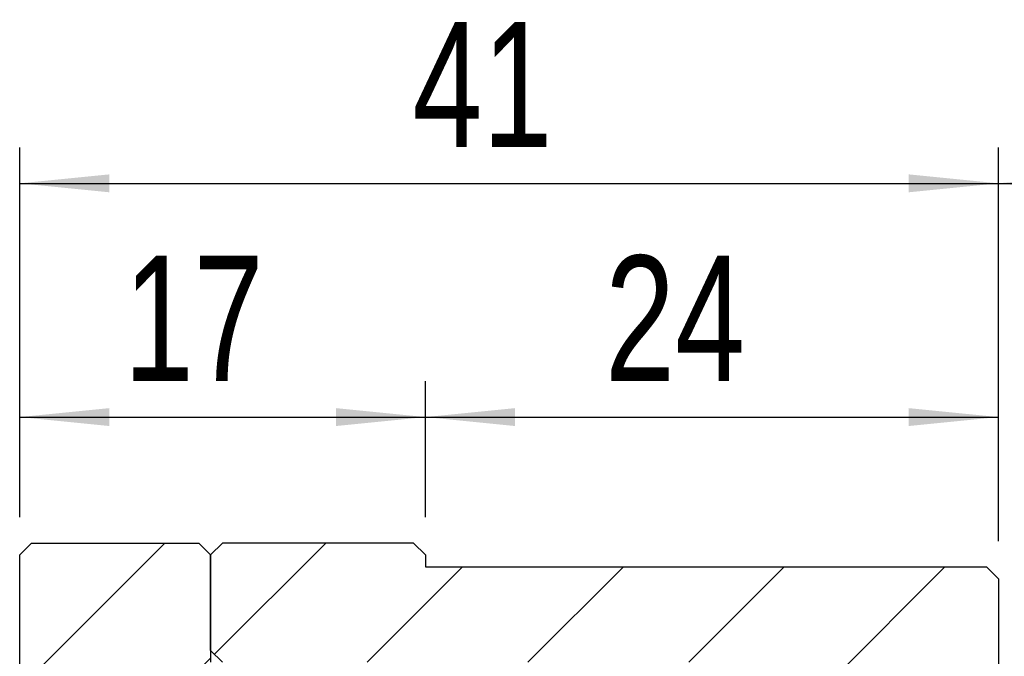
# Model space of a CAD drawing. Header units: millimetres. Extents: x 7 to 295, y 72 to 193.
# Tile 7 of 8: x 240 to 268, y 129 to 147. Entities that reach past the tile are written whole.
import ezdxf

# ---------------------------------------------------------------- set-up
doc = ezdxf.new("R2010")
doc.units = ezdxf.units.MM
doc.layers.add('FORMAT', color=7, linetype='Continuous')
doc.styles.add('SLDTEXTSTYLE0', font='TXT', dxfattribs={"width": 0.75})
doc.dimstyles.new('SLDDIMSTYLE0', dxfattribs={"dimtxt": 3.5, "dimasz": 2.5, "dimexe": 0, "dimexo": 0.0625, "dimgap": 0.875, "dimtad": 1, "dimlfac": 1.5, "dimrnd": 1e-09, "dimzin": 12, "dimdsep": 46, "dimtxsty": 'SLDTEXTSTYLE0', "dimsah": 1, "dimcen": 0.09, "dimadec": 0, "dimazin": 3, "dimtfac": 1, "dimtofl": 0, "dimtmove": 0, "dimatfit": 3, "dimfxl": 1, "dimfrac": 2, "dimtolj": 1, "dimtzin": 12, "dimarcsym": 0})
pattern_1 = [(45, (0, 0), (-2.245064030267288, 2.245064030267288), [])]

# ---------------------------------------------------------------- blocks, each defined once
blk = doc.blocks.new('_D_14')
at = {"layer": 'FORMAT', "color": 7}
for p, q in [((240.173366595, 132.6961320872), (240.173366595, 143.0294654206)), ((267.5066999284, 132.0294654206), (267.5066999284, 143.0294654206)), ((240.173366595, 142.0294654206), (267.5066999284, 142.0294654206))]:
    blk.add_line(p, q, dxfattribs=at)
for points in [[(240.173366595, 142.0294654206), (242.673366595, 141.7794654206), (242.673366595, 142.2794654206)], [(267.5066999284, 142.0294654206), (265.0066999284, 142.2794654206), (265.0066999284, 141.7794654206)]]:
    blk.add_solid(points, dxfattribs=at)
at = {"layer": 'FORMAT', "color": 7, "insert": (251.1470351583, 146.5412023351), "char_height": 3.5, "attachment_point": 1, "style": 'SLDTEXTSTYLE0'}
blk.add_mtext('41', dxfattribs=at)
blk = doc.blocks.new('_D_15')
at = {"layer": 'FORMAT', "color": 7}
for p, q in [((267.5066999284, 132.0294654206), (267.5066999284, 143.0294654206)), ((275.5066999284, 127.0294654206), (275.5066999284, 143.0294654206)), ((267.5066999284, 142.0294654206), (275.5066999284, 142.0294654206))]:
    blk.add_line(p, q, dxfattribs=at)
for points in [[(267.5066999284, 142.0294654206), (270.0066999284, 141.7794654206), (270.0066999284, 142.2794654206)], [(275.5066999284, 142.0294654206), (273.0066999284, 142.2794654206), (273.0066999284, 141.7794654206)]]:
    blk.add_solid(points, dxfattribs=at)
at = {"layer": 'FORMAT', "color": 7, "insert": (269.0299159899, 146.5412023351), "char_height": 3.5, "attachment_point": 1, "style": 'SLDTEXTSTYLE0'}
blk.add_mtext('12', dxfattribs=at)
blk = doc.blocks.new('_D_16')
at = {"layer": 'FORMAT', "color": 7}
for p, q in [((240.173366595, 132.6961320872), (240.173366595, 136.4972064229)), ((251.5066999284, 132.6961320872), (251.5066999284, 136.4972064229)), ((240.173366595, 135.4972064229), (251.5066999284, 135.4972064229))]:
    blk.add_line(p, q, dxfattribs=at)
for points in [[(240.173366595, 135.4972064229), (242.673366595, 135.2472064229), (242.673366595, 135.7472064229)], [(251.5066999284, 135.4972064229), (249.0066999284, 135.7472064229), (249.0066999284, 135.2472064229)]]:
    blk.add_solid(points, dxfattribs=at)
at = {"layer": 'FORMAT', "color": 7, "insert": (243.0815128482, 140.0089433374), "char_height": 3.5, "attachment_point": 1, "style": 'SLDTEXTSTYLE0'}
blk.add_mtext('17', dxfattribs=at)
blk = doc.blocks.new('_D_17')
at = {"layer": 'FORMAT', "color": 7}
for p, q in [((251.5066999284, 132.6961320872), (251.5066999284, 136.4972064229)), ((267.5066999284, 132.0294654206), (267.5066999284, 136.4972064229)), ((251.5066999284, 135.4972064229), (267.5066999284, 135.4972064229))]:
    blk.add_line(p, q, dxfattribs=at)
for points in [[(251.5066999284, 135.4972064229), (254.0066999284, 135.2472064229), (254.0066999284, 135.7472064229)], [(267.5066999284, 135.4972064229), (265.0066999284, 135.7472064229), (265.0066999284, 135.2472064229)]]:
    blk.add_solid(points, dxfattribs=at)
at = {"layer": 'FORMAT', "color": 7, "insert": (256.5226622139, 140.0089433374), "char_height": 3.5, "attachment_point": 1, "style": 'SLDTEXTSTYLE0'}
blk.add_mtext('24', dxfattribs=at)

msp = doc.modelspace()

# ---------------------------------------------------------------- hatches: boundary and pattern name
at = {"layer": 'FORMAT', "linetype": 'Continuous', "lineweight": 18}
h = msp.add_hatch(dxfattribs=at)
h.set_pattern_fill('ANSI31', color=256, style=0)
h.set_pattern_definition(pattern_1)
h.paths.add_polyline_path([(240.5066999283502, 126.6445307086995), (245.5066999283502, 126.6445307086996), (245.5066999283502, 126.3111973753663), (246.1733665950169, 126.3111973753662), (246.8400332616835, 126.977864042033), (246.8400332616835, 128.3111973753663), (246.5066999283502, 128.6445307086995), (245.5066999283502, 128.6445307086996), (245.5066999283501, 131.6445307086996), (245.1733665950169, 131.977864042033), (240.5066999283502, 131.977864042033), (240.1733665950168, 131.6445307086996), (240.1733665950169, 126.977864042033)], flags=0)
h = msp.add_hatch(dxfattribs=at)
h.set_pattern_fill('ANSI31', color=256, style=0)
h.set_pattern_definition(pattern_1)
h.paths.add_polyline_path([(263.5066999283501, 126.6445307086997), (267.1733665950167, 126.6445307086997), (267.5066999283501, 126.977864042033), (267.5066999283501, 130.977864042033), (267.1733665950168, 131.3111973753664), (251.5066999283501, 131.3111973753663), (251.5066999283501, 131.6445307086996), (251.1733665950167, 131.977864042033), (245.8400332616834, 131.9778640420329), (245.5066999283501, 131.6445307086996), (245.5066999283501, 128.977864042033), (245.8400332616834, 128.6445307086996), (262.8400332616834, 128.6445307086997), (262.8400332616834, 126.3111973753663), (263.5066999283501, 126.3111973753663)], flags=0)

# ---------------------------------------------------------------- linework, layer by layer
at = {"color": 7, "linetype": 'Continuous', "lineweight": 25}
for p, q in [((240.173366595, 131.6445307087), (240.5066999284, 131.977864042)), ((240.5066999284, 131.977864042), (245.173366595, 131.977864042)), ((245.173366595, 131.977864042), (245.5066999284, 131.6445307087)), ((245.5066999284, 131.6445307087), (245.8400332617, 131.977864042)), ((251.173366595, 131.977864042), (245.8400332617, 131.977864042)), ((251.173366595, 131.977864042), (251.5066999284, 131.6445307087)), ((240.173366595, 126.977864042), (240.173366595, 131.6445307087)), ((245.5066999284, 128.977864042), (245.5066999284, 131.6445307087)), ((245.5066999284, 131.6445307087), (245.5066999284, 128.6445307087)), ((251.5066999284, 131.6445307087), (251.5066999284, 131.3111973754)), ((251.5066999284, 131.3111973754), (267.173366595, 131.3111973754)), ((267.173366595, 131.3111973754), (267.5066999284, 130.977864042)), ((267.5066999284, 130.977864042), (267.5066999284, 126.977864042)), ((245.8400332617, 128.6445307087), (245.5066999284, 128.977864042))]:
    msp.add_line(p, q, dxfattribs=at)

# ---------------------------------------------------------------- dimensions: what is measured, and where the dimension line sits
at = {"layer": 'FORMAT', "color": 7}
for base, p1, p2, picture, middle in [((275.5066999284, 142.0294654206), (267.5066999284, 131.0294654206), (275.5066999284, 126.0294654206), '_D_15', (271.6160271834, 142.0294654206)), ((267.5066999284, 142.0294654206), (240.173366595, 131.6961320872), (267.5066999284, 131.0294654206), '_D_14', (253.7331463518, 142.0294654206)), ((251.5066999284, 135.4972064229), (240.173366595, 131.6961320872), (251.5066999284, 131.6961320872), '_D_16', (245.6676240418, 135.4972064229)), ((267.5066999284, 135.4972064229), (251.5066999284, 131.6961320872), (267.5066999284, 131.0294654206), '_D_17', (259.1087734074, 135.4972064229))]:
    dim = msp.add_linear_dim(base=base, p1=p1, p2=p2, dimstyle='SLDDIMSTYLE0', dxfattribs=at)
    dim.commit()
    dim.dimension.update_dxf_attribs({"geometry": picture, "text_midpoint": middle, "dimtype": 160})

doc.saveas('drawing.dxf')
